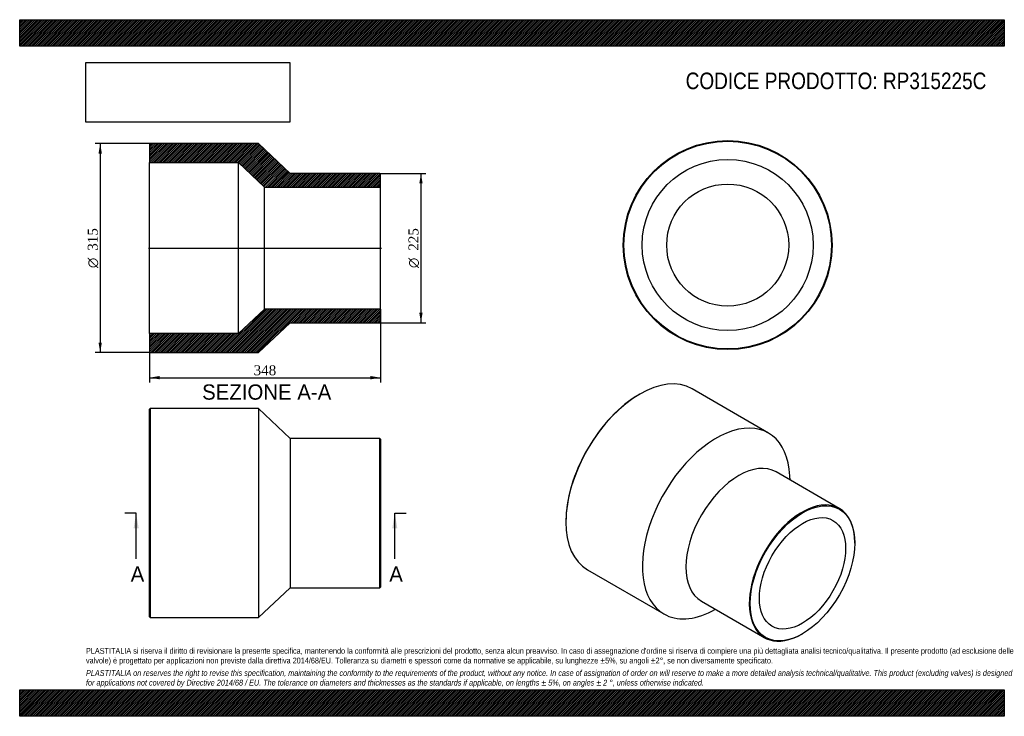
# Model space of a CAD drawing. Header units: millimetres. Extents: x 0 to 1485, y 0 to 1050.
import ezdxf
from ezdxf.enums import TextEntityAlignment as Align
from ezdxf.lldxf.tags import DXFTag

# ---------------------------------------------------------------- set-up
doc = ezdxf.new("R2010")
doc.units = ezdxf.units.MM
doc.header["$LTSCALE"] = 5
for name, color, linetype in [('Default', 7, 'Continuous'), ('DV4_Default', 7, 'Continuous'), ('RP315225C', 7, 'Continuous')]:
    doc.layers.add(name, color=color, linetype=linetype)
doc.styles.add('SEACAD_Solid_Edge_ANSI', font='seans.ttf')
doc.styles.add('SEACAD_Solid_Edge_ANSI1_Symbols', font='semeca1.ttf')
doc.styles.add('SEACAD_Times_New_Roman', font='times.ttf')
tags = doc.linetypes.add('CENTER2', pattern=[28.575, 19.05, -3.175, 3.175, -3.175]).pattern_tags.tags
tags[10:11] = [DXFTag(74, 4), DXFTag(75, 0), DXFTag(340, '0'), DXFTag(46, 0.0), DXFTag(50, 0.0), DXFTag(44, 0.0), DXFTag(45, 0.0)]
tags[8:9] = [DXFTag(74, 4), DXFTag(75, 0), DXFTag(340, '0'), DXFTag(46, 0.0), DXFTag(50, 0.0), DXFTag(44, 0.0), DXFTag(45, 0.0)]
tags[6:7] = [DXFTag(74, 4), DXFTag(75, 0), DXFTag(340, '0'), DXFTag(46, 0.0), DXFTag(50, 0.0), DXFTag(44, 0.0), DXFTag(45, 0.0)]
tags[4:5] = [DXFTag(74, 4), DXFTag(75, 0), DXFTag(340, '0'), DXFTag(46, 0.0), DXFTag(50, 0.0), DXFTag(44, 0.0), DXFTag(45, 0.0)]
doc.dimstyles.new('ANSImm', dxfattribs={"dimtxt": 15, "dimasz": 15, "dimexe": 7.5, "dimexo": 0, "dimgap": 3.75, "dimtad": 1, "dimdsep": 46, "dimtxsty": 'SEACAD_Times_New_Roman', "dimblk1": '_SE_FILLED', "dimblk2": '_SE_FILLED', "dimsah": 1, "dimcen": 7.5, "dimazin": 0, "dimtfac": 0.85, "dimtdec": 3, "dimtofl": 0, "dimtmove": 0, "dimatfit": 3, "dimfxl": 1, "dimarcsym": 0})
picture_1 = doc.add_image_def('image1.jpg', size_in_pixel=(4302, 1260))

# ---------------------------------------------------------------- blocks, each defined once
blk = doc.blocks.new('SE')
at = {"layer": 'RP315225C', "color": 7, "linetype": 'Continuous'}
for p, q in [((197, 463.8), (196, 462.8)), ((196, 149.8), (196, 462.8)), ((197, 463.8), (197, 148.8)), ((360, 463.8), (197, 463.8)), ((360, 463.8), (360, 148.8)), ((408, 418.8), (360, 463.8)), ((408, 418.8), (408, 193.8)), ((543, 418.8), (408, 418.8)), ((543, 193.8), (543, 418.8)), ((544, 417.8), (543, 418.8)), ((544, 417.8), (544, 194.8)), ((360, 148.8), (408, 193.8)), ((408, 193.8), (543, 193.8)), ((543, 193.8), (544, 194.8)), ((196, 149.8), (197, 148.8)), ((197, 148.8), (360, 148.8))]:
    blk.add_line(p, q, dxfattribs=at)
blk = doc.blocks.new('SE1')
at = {"layer": 'RP315225C', "color": 7, "linetype": 'Continuous'}
for p, q in [((1129.2, 427), (1014, 493.5)), ((935.2, 485.7), (934.5, 485.3)), ((1236.1, 313.3), (1140.7, 368.4)), ((1162, 356.1), (1161.6, 362.6)), ((823.8, 293.7), (823.8, 292.8)), ((1259.4, 261), (1259.4, 261.8)), ((856.5, 220.7), (971.7, 154.2)), ((1028.2, 173.6), (1123.6, 118.5)), ((1043.7, 158.3), (1049.5, 161.3)), ((1179.9, 124), (1180.6, 124.4))]:
    blk.add_line(p, q, dxfattribs=at)
for centre, major_axis, start_param, end_param in [((935.2, 357.1), (-78.8, -136.4), 3.141593, 6.283185), ((934.5, 357.5), (78.3, 135.5), 0.785398, 2.356195), ((1050.5, 290.6), (-78.8, -136.4), 2.41689, 6.283185), ((1084.4, 271), (-56.3, -97.4), 3.141593, 6.283185), ((1179.9, 215.9), (56.3, 97.4), 0, 3.926991), ((1179.9, 215.9), (56.3, 97.4), 5.497787, 6.283185), ((1050.5, 290.6), (-78.8, -136.4), 0, 0.724702)]:
    blk.add_ellipse(centre, major_axis=major_axis, ratio=0.57735, start_param=start_param, end_param=end_param, dxfattribs=at)
for major_axis in [(-55.8, -96.6), (-46, -79.7)]:
    blk.add_ellipse((1180.6, 215.5), major_axis=major_axis, ratio=0.57735, dxfattribs=at)
blk = doc.blocks.new('SE2')
at = {"layer": 'RP315225C', "color": 7, "linetype": 'Continuous'}
for radius in [157.5, 156.5, 128.9, 92]:
    blk.add_circle((1067.8, 710.3), radius, dxfattribs=at)
blk = doc.blocks.new('SE4')
at = {"color": 7, "linetype": 'Continuous', "style": 'SEACAD_Solid_Edge_ANSI'}
blk.add_text('A', height=23, dxfattribs=at).set_placement((167.4, 225.8), align=Align.TOP_LEFT)
blk = doc.blocks.new('SE5')
at = {"color": 7, "linetype": 'Continuous', "style": 'SEACAD_Solid_Edge_ANSI'}
blk.add_text('A', height=23, dxfattribs=at).set_placement((557.4, 225.8), align=Align.TOP_LEFT)
blk = doc.blocks.new('SEANNOT_GROUP')
at = {"linetype": 'Continuous'}
blk.add_hatch(color=7, dxfattribs=at).paths.add_polyline_path([(179.5, 283.3), (175.6, 306.3), (171.8, 283.3)])
at = {"color": 7, "linetype": 'Continuous'}
blk.add_lwpolyline([(175.6, 237.3), (175.6, 306.3)], dxfattribs=at)
blk = doc.blocks.new('SEANNOT_GROUP1')
at = {"linetype": 'Continuous'}
blk.add_hatch(color=7, dxfattribs=at).paths.add_polyline_path([(569.6, 283.3), (565.7, 306.3), (561.9, 283.3)])
at = {"color": 7, "linetype": 'Continuous'}
blk.add_lwpolyline([(565.7, 237.3), (565.7, 306.3)], dxfattribs=at)
blk = doc.blocks.new('SE3')
at = {"layer": 'Default', "color": 7, "linetype": 'CENTER2'}
for p, q in [((175.6, 306.3), (158.4, 306.3)), ((565.7, 306.3), (583, 306.3))]:
    blk.add_line(p, q, dxfattribs=at)
at = {"layer": 'Default', "color": 7, "linetype": 'CENTER2', "const_width": 0.0001}
blk.add_lwpolyline([(175.6, 306.3), (565.7, 306.3)], dxfattribs=at)
at = {"layer": 'Default'}
for name in ['SEANNOT_GROUP', 'SEANNOT_GROUP1', 'SE4', 'SE5']:
    blk.add_blockref(name, (0, 0), dxfattribs=at)
blk = doc.blocks.new('SE6')
at = {"layer": 'RP315225C', "linetype": 'Continuous'}
h = blk.add_hatch(dxfattribs=at)
h.set_pattern_fill('LINE', scale=0.629921, angle=45, style=0)
h.paths.add_polyline_path([(408, 818.3), (360, 863.3), (197, 863.3), (196, 862.3), (196, 834.7), (330, 834.7), (369, 797.8), (544, 797.8), (544, 817.3), (543, 818.3)])
h = blk.add_hatch(dxfattribs=at)
h.set_pattern_fill('LINE', scale=0.62992, angle=45, style=0)
h.paths.add_polyline_path([(360, 548.3), (408, 593.3), (543, 593.3), (544, 594.3), (544, 613.8), (369, 613.8), (330, 576.9), (196, 576.9), (196, 549.3), (197, 548.3)])
at = {"layer": 'DV4_Default', "color": 7, "linetype": 'CENTER2'}
blk.add_line((194.2, 705.8), (545.7, 705.8), dxfattribs=at)
at = {"layer": 'RP315225C', "color": 7, "linetype": 'Continuous'}
for p, q in [((196, 862.3), (197, 863.3)), ((196, 862.3), (196, 834.7)), ((360, 863.3), (197, 863.3)), ((408, 818.3), (360, 863.3)), ((196, 576.9), (196, 834.7)), ((196, 834.7), (330, 834.7)), ((330, 576.9), (330, 834.7)), ((330, 834.7), (369, 797.8)), ((543, 818.3), (408, 818.3)), ((543, 818.3), (544, 817.3)), ((544, 797.8), (544, 817.3)), ((369, 613.8), (369, 797.8)), ((369, 797.8), (544, 797.8)), ((544, 613.8), (544, 797.8)), ((369, 613.8), (330, 576.9)), ((544, 613.8), (369, 613.8)), ((544, 594.3), (544, 613.8)), ((544, 594.3), (543, 593.3)), ((360, 548.3), (408, 593.3)), ((408, 593.3), (543, 593.3)), ((330, 576.9), (196, 576.9)), ((196, 576.9), (196, 549.3)), ((197, 548.3), (196, 549.3)), ((197, 548.3), (360, 548.3))]:
    blk.add_line(p, q, dxfattribs=at)
blk = doc.blocks.new('GDimGGroup')
at = {"layer": 'Default', "linetype": 'Continuous'}
for points in [[(118.9, 848.3), (123.9, 848.3), (121.4, 863.3)], [(118.9, 563.3), (121.4, 548.3), (123.9, 563.3)]]:
    blk.add_hatch(color=7, dxfattribs=at).paths.add_polyline_path(points)
at = {"layer": 'Default', "color": 7, "linetype": 'Continuous'}
for p, q in [((197, 863.3), (113.9, 863.3)), ((121.4, 863.3), (121.4, 548.3)), ((197, 548.3), (113.9, 548.3))]:
    blk.add_line(p, q, dxfattribs=at)
for s, style, p in [('315', 'SEACAD_Times_New_Roman', (102.6, 701.8)), ('O', 'SEACAD_Solid_Edge_ANSI1_Symbols', (102.6, 675.6))]:
    blk.add_text(s, height=15, rotation=90, dxfattribs=dict(at, style=style)).set_placement(p, align=Align.TOP_LEFT)
blk = doc.blocks.new('GDimGGroup1')
at = {"layer": 'Default', "linetype": 'Continuous'}
for points in [[(607.7, 803.3), (605.2, 818.3), (602.7, 803.3)], [(607.7, 608.3), (602.7, 608.3), (605.2, 593.3)]]:
    blk.add_hatch(color=7, dxfattribs=at).paths.add_polyline_path(points)
at = {"layer": 'Default', "color": 7, "linetype": 'Continuous'}
for p, q in [((543, 818.3), (612.7, 818.3)), ((605.2, 818.3), (605.2, 593.3)), ((543, 593.3), (612.7, 593.3))]:
    blk.add_line(p, q, dxfattribs=at)
for s, style, p in [('225', 'SEACAD_Times_New_Roman', (586.4, 701.8)), ('O', 'SEACAD_Solid_Edge_ANSI1_Symbols', (586.4, 675.6))]:
    blk.add_text(s, height=15, rotation=90, dxfattribs=dict(at, style=style)).set_placement(p, align=Align.TOP_LEFT)
blk = doc.blocks.new('DMBLK218')
at = {"layer": 'Default', "linetype": 'Continuous'}
for points in [[(211, 507.9), (211, 512.9), (196, 510.4)], [(529, 507.9), (544, 510.4), (529, 512.9)]]:
    blk.add_hatch(color=7, dxfattribs=at).paths.add_polyline_path(points)
at = {"layer": 'Default', "color": 7, "linetype": 'Continuous'}
for p, q in [((544, 613.8), (544, 502.9)), ((196, 576.9), (196, 502.9)), ((196, 510.4), (544, 510.4))]:
    blk.add_line(p, q, dxfattribs=at)
at = {"layer": 'Default', "color": 7, "linetype": 'Continuous', "style": 'SEACAD_Times_New_Roman'}
blk.add_text('348', height=15, dxfattribs=at).set_placement((352.9, 529.1), align=Align.TOP_LEFT)
blk = doc.blocks.new('_SE_FILLED')
at = {"color": 0}
blk.add_line((0, 0), (-1, 0), dxfattribs=at)
blk.add_solid([(0, 0), (-1, -0.1665), (-1, 0.1665), (0, 0)], dxfattribs=at)

msp = doc.modelspace()

# ---------------------------------------------------------------- hatches: boundary and pattern name
at = {"layer": 'Default', "linetype": 'Continuous'}
h = msp.add_hatch(dxfattribs=at)
h.set_pattern_fill('LINE', scale=0.629921, angle=45, style=0)
h.paths.add_polyline_path([(1485, 1010), (1485, 1050), (0, 1050), (0, 1010)])
for points in [[(1485, 1010), (1485, 1050), (0, 1050), (0, 1010)], [(1485, 0), (1485, 40), (0, 40), (0, 0)]]:
    msp.add_hatch(color=7, dxfattribs=at).paths.add_polyline_path(points)
h = msp.add_hatch(dxfattribs=at)
h.set_pattern_fill('LINE', scale=0.629921, angle=45, style=0)
h.paths.add_polyline_path([(1485, 0), (1485, 40), (0, 40), (0, 0)])

# ---------------------------------------------------------------- linework, layer by layer
at = {"layer": 'Default', "color": 7, "linetype": 'Continuous'}
for p, q in [((0, 1050), (1485, 1050)), ((0, 1010), (0, 1050)), ((1485, 1050), (1485, 1010)), ((1485, 1010), (0, 1010)), ((0, 40), (1485, 40)), ((0, 0), (0, 40)), ((1485, 40), (1485, 0)), ((1485, 0), (0, 0))]:
    msp.add_line(p, q, dxfattribs=at)

# ---------------------------------------------------------------- block references
at = {"layer": 'Default'}
for name in ['GDimGGroup', 'SE6', 'SE2', 'GDimGGroup1', 'SE1', 'SE', 'SE3']:
    msp.add_blockref(name, (0, 0), dxfattribs=at)

# ---------------------------------------------------------------- texts
at = {"layer": 'Default', "color": 7, "linetype": 'Continuous', "style": 'SEACAD_Solid_Edge_ANSI'}
msp.add_text('SEZIONE A-A', height=23, dxfattribs=at).set_placement((275.147, 500.262), align=Align.TOP_LEFT)
at = {"layer": 'Default', "attachment_point": 1}
for s, insert, char_height, width in [('{\\fArial Narrow|b0||i0||c0|p34;\\C7;\\H25.;\\W1.;CODICE PRODOTTO: RP315225C}', (1004.444, 970.318), 25, 455.07391), ("{\\fArial Narrow|b0||i0||c0|p34;\\C7;\\H8.75;\\W1.;PLASTITALIA si riserva il diritto di revisionare la presente specifica, mantenendo la conformità alle prescrizioni del prodotto, senza alcun preavviso. In caso di assegnazione d'ordine si riserva di compiere una più dettagliata analisi tecnico/qualitativa. Il presente prodotto (ad esclusione delle \\P}{\\fArial Narrow|b0||i0||c0|p34;\\C7;\\H8.75;\\W1.;valvole) è progettato per applicazioni non previste dalla direttiva 2014/68/EU. Tolleranza su diametri e spessori come da normative se applicabile, su lunghezze ±5%, su angoli ±2°, se non diversamente specificato.\\P}{\\fArial Narrow|b0||i0||c0|p34;\\C7;\\H2.5;\\W1.;   \\P}{\\fArial Narrow|b0||i1||c0|p34;\\C7;\\H8.75;\\W1.;PLASTITALIA on reserves the right to revise this specification, maintaining the conformity to the requirements of the product, without any notice. In case of assignation of order on will reserve to make a more detailed analysis technical/qualitative. This product (excluding valves) is designed \\P}{\\fArial Narrow|b0||i1||c0|p34;\\C7;\\H8.75;\\W1.;for applications not covered by Directive 2014/68 / EU. The tolerance on diameters and thicknesses as the standards if applicable, on lengths ± 5%, on angles ± 2 °, unless otherwise indicated.\\P}", (100, 103.012), 8.75, 1285)]:
    msp.add_mtext(s, dxfattribs=dict(at, insert=insert, char_height=char_height, width=width))

# ---------------------------------------------------------------- dimensions: what is measured, and where the dimension line sits
at = {"layer": 'Default', "color": 7, "linetype": 'Continuous'}
dim = msp.add_linear_dim(base=(543.97, 510.35), p1=(195.97, 576.862), p2=(543.97, 613.762), text='\\A1;<>', dimstyle='ANSImm', dxfattribs=at)
dim.commit()
dim.dimension.update_dxf_attribs({"geometry": 'DMBLK218', "text_midpoint": (369.97, 510.35), "dimtype": 160})

# ---------------------------------------------------------------- pictures from other files: only their frames are drawn
image = msp.add_image(picture_1, insert=(100, 895.516), size_in_units=(307.286, 90))
image.dxf.flags = 7

doc.saveas('drawing.dxf')
